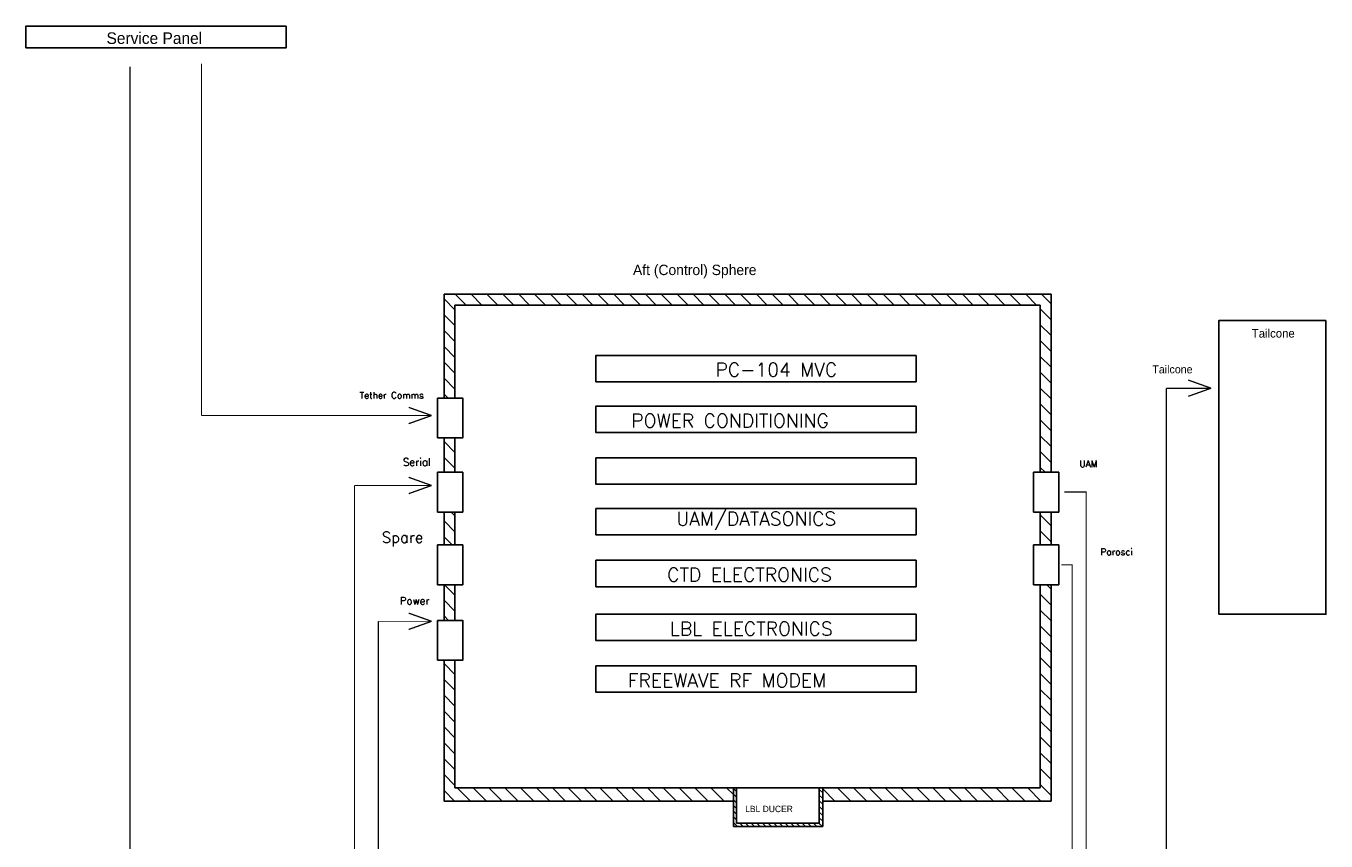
# Model space of a CAD drawing. Extents: x -156 to 25, y 5 to 135.
# Tile 3 of 14: x -130 to -86, y 107 to 135. Entities that reach past the tile are written whole.
import ezdxf

# ---------------------------------------------------------------- set-up
doc = ezdxf.new("R2010")
doc.units = 0
doc.header["$LTSCALE"] = 5
doc.header["$MEASUREMENT"] = 0
doc.layers.get('0').update_dxf_attribs({"linetype": 'CONTINUOUS'})
doc.styles.add('ADESK1', font='romans')

msp = doc.modelspace()

# ---------------------------------------------------------------- hatches: boundary and pattern name
at = {"ltscale": 0.003}
h = msp.add_hatch(dxfattribs=at)
h.set_pattern_fill('ANSI31', color=3, scale=3, style=0)
h.set_pattern_definition([(135, (-78.46256, 75.02876), (0.265165, 0.265165), [])])
h.paths.add_polyline_path([(-115.345, 125.324), (-115.345, 124.441), (-115.345, 124.268), (-115.345, 123.304), (-115.345, 122.215), (-115.709, 122.215), (-115.709, 123.304), (-115.709, 124.268), (-115.709, 124.441), (-115.709, 125.687), (-115.345, 125.687), (-95.391, 125.687), (-95.391, 123.19), (-95.391, 119.734), (-95.754, 119.734), (-95.754, 123.19), (-95.754, 125.324)])
h.paths.add_polyline_path([(-95.754, 118.402), (-95.391, 118.402), (-95.391, 117.303), (-95.754, 117.303)])
h.paths.add_polyline_path([(-95.391, 111.795), (-95.391, 108.738), (-103.037, 108.738), (-103.037, 109.181), (-95.754, 109.181), (-95.754, 111.795), (-95.754, 115.97), (-95.391, 115.97)])
h.paths.add_polyline_path([(-106.026, 109.181), (-106.026, 109.105), (-106.026, 108.821), (-106.026, 108.738), (-115.345, 108.738), (-115.709, 108.738), (-115.709, 110.018), (-115.709, 110.047), (-115.709, 110.668), (-115.709, 113.448), (-115.345, 113.448), (-115.345, 110.668), (-115.345, 110.047), (-115.345, 110.018), (-115.345, 109.181)])
h.paths.add_polyline_path([(-115.709, 115.97), (-115.345, 115.97), (-115.345, 114.78), (-115.709, 114.78)])
h.paths.add_polyline_path([(-115.345, 117.303), (-115.709, 117.303), (-115.709, 118.402), (-115.345, 118.402)])
h.paths.add_polyline_path([(-115.709, 120.883), (-115.345, 120.883), (-115.345, 119.734), (-115.709, 119.734)], flags=17)
h = msp.add_hatch()
h.set_pattern_fill('ANSI31', color=3, scale=1.071807, style=0)
h.set_pattern_definition([(135, (-109.58579, 116.1305), (0.0947353, 0.0947353), [])])
h.paths.add_polyline_path([(-105.922, 108), (-103.15, 108), (-103.15, 109.181), (-103.037, 109.181), (-103.037, 107.884), (-106.026, 107.884), (-106.026, 108.821), (-106.026, 109.105), (-106.026, 109.181), (-105.922, 109.181), (-105.922, 109.002), (-105.922, 108.738)])

# ---------------------------------------------------------------- linework, layer by layer
for p, q in [((-115.345, 125.687), (-115.709, 125.687)), ((-95.754, 125.324), (-115.345, 125.324)), ((-115.345, 125.324), (-115.345, 124.441)), ((-95.754, 125.324), (-95.754, 123.19)), ((-115.709, 124.441), (-115.709, 124.268)), ((-115.345, 124.268), (-115.345, 124.441)), ((-115.709, 124.268), (-115.709, 123.304)), ((-115.345, 123.304), (-115.345, 124.268)), ((-115.709, 123.304), (-115.709, 122.215)), ((-115.345, 123.304), (-115.345, 122.215)), ((-115.929, 122.215), (-115.929, 120.883)), ((-115.709, 120.883), (-115.709, 119.734)), ((-115.345, 120.883), (-115.345, 119.734)), ((-115.929, 119.734), (-115.929, 118.402)), ((-95.983, 119.734), (-95.983, 118.402)), ((-115.929, 117.303), (-115.929, 115.97)), ((-95.983, 117.303), (-95.983, 115.97)), ((-115.929, 114.78), (-115.929, 113.448)), ((-115.709, 113.448), (-115.709, 110.668)), ((-115.345, 113.448), (-115.345, 110.668)), ((-95.754, 111.795), (-95.754, 109.181)), ((-115.709, 110.668), (-115.709, 110.018)), ((-115.345, 110.047), (-115.345, 110.668)), ((-115.709, 110.047), (-115.709, 110.018)), ((-115.345, 110.018), (-115.345, 110.047)), ((-115.345, 110.018), (-115.345, 109.181)), ((-95.754, 109.181), (-115.345, 109.181)), ((-106.026, 109.105), (-106.026, 109.181)), ((-106.026, 108.821), (-106.026, 109.105)), ((-106.026, 107.884), (-106.026, 108.821)), ((-105.922, 109.002), (-105.922, 109.181)), ((-105.922, 108.738), (-105.922, 109.002)), ((-103.15, 109.181), (-103.15, 108)), ((-103.037, 109.181), (-103.037, 107.884)), ((-115.345, 108.738), (-115.709, 108.738)), ((-105.922, 108), (-105.922, 108.738)), ((-105.922, 108), (-103.15, 108)), ((-103.037, 107.884), (-106.026, 107.884))]:
    msp.add_line(p, q)
for p, q in [((-95.754, 123.19), (-95.754, 119.734)), ((-95.391, 123.19), (-95.391, 119.734)), ((-115.709, 118.402), (-115.709, 117.303)), ((-115.345, 118.402), (-115.345, 117.303)), ((-95.754, 118.402), (-95.754, 117.303)), ((-95.391, 118.402), (-95.391, 117.303)), ((-115.709, 115.97), (-115.709, 114.78)), ((-115.345, 115.97), (-115.345, 114.78)), ((-95.754, 115.97), (-95.754, 111.795)), ((-95.391, 115.97), (-95.391, 111.795)), ((-115.709, 113.448), (-115.709, 113.165))]:
    msp.add_line(p, q, dxfattribs=at)
for points in [[(-120.989, 134.662), (-129.699, 134.662), (-129.699, 133.936), (-120.989, 133.936)], [(-86.193, 124.815), (-89.776, 124.815), (-89.776, 114.987), (-86.193, 114.987)], [(-99.913, 123.643), (-110.625, 123.643), (-110.625, 122.76), (-99.913, 122.76)], [(-99.913, 121.948), (-110.625, 121.948), (-110.625, 121.065), (-99.913, 121.065)], [(-99.913, 120.217), (-110.625, 120.217), (-110.625, 119.334), (-99.913, 119.334)], [(-99.913, 118.521), (-110.625, 118.521), (-110.625, 117.638), (-99.913, 117.638)], [(-99.913, 116.791), (-110.625, 116.791), (-110.625, 115.908), (-99.913, 115.908)], [(-99.913, 114.989), (-110.625, 114.989), (-110.625, 114.106), (-99.913, 114.106)], [(-99.913, 113.259), (-110.625, 113.259), (-110.625, 112.376), (-99.913, 112.376)]]:
    msp.add_lwpolyline(points, close=True)
at = {"color": 5, "ltscale": 0.003, "const_width": 0.0411}
for points in [[(-126.217, 133.306), (-126.217, 103.217)], [(-123.824, 133.407), (-123.824, 121.633)], [(-91.535, 122.547), (-91.535, 105.562)], [(-116.124, 121.633), (-123.824, 121.633)], [(-118.704, 119.293), (-118.704, 104.141), (-104.522, 104.141)], [(-116.124, 119.293), (-118.704, 119.293)], [(-94.22, 97.825), (-94.22, 119.072), (-94.947, 119.072)], [(-95.051, 116.64), (-94.688, 116.64), (-94.688, 103.959), (-97.678, 103.959)], [(-117.91, 109.02), (-117.91, 114.75)], [(-117.91, 109.02), (-117.91, 104.969), (-103.736, 104.969)]]:
    msp.add_lwpolyline(points, dxfattribs=at)
for points in [[(-115.709, 125.687), (-115.709, 124.441)], [(-95.391, 123.19), (-95.391, 125.687), (-115.345, 125.687)], [(-115.929, 120.883), (-115.083, 120.883), (-115.083, 122.215), (-115.929, 122.215)], [(-115.929, 118.402), (-115.083, 118.402), (-115.083, 119.734), (-115.929, 119.734)], [(-95.983, 118.402), (-95.137, 118.402), (-95.137, 119.734), (-95.983, 119.734)], [(-115.929, 115.97), (-115.083, 115.97), (-115.083, 117.303), (-115.929, 117.303)], [(-95.983, 115.97), (-95.137, 115.97), (-95.137, 117.303), (-95.983, 117.303)], [(-115.929, 113.448), (-115.083, 113.448), (-115.083, 114.78), (-115.929, 114.78)], [(-103.037, 108.738), (-95.391, 108.738), (-95.391, 111.795)], [(-115.709, 110.018), (-115.709, 108.738)], [(-115.345, 108.738), (-106.026, 108.738)]]:
    msp.add_lwpolyline(points)
at = {"color": 5}
for points, const_width in [([(-90.038, 122.547), (-90.806, 122.82)], 0.0429), ([(-91.535, 122.547), (-90.038, 122.547)], 0.0429), ([(-90.038, 122.547), (-90.806, 122.273)], 0.0429), ([(-116.124, 121.633), (-116.892, 121.906)], 0.0429), ([(-116.124, 121.633), (-116.892, 121.36)], 0.0429), ([(-116.124, 119.293), (-116.892, 119.566)], 0.0429), ([(-116.124, 119.293), (-116.892, 119.019)], 0.0429), ([(-116.124, 114.75), (-116.892, 115.024)], 0.0429), ([(-116.124, 114.75), (-117.91, 114.75)], 0.0286), ([(-116.124, 114.75), (-116.892, 114.477)], 0.0429)]:
    msp.add_lwpolyline(points, dxfattribs=dict(at, const_width=const_width))
at = {"const_width": 0.0286}
msp.add_lwpolyline([(-92.709, 109.16), (-92.709, 109.16)], dxfattribs=at)

# ---------------------------------------------------------------- texts
for s, height, p in [('Service Panel', 0.38804, (-127.005, 134.062)), ('Aft (Control) Sphere', 0.34753, (-109.385, 126.33)), ('Tailcone', 0.2842, (-88.676, 124.24)), ('Tailcone', 0.2665, (-92.005, 123.045)), ('LBL DUCER', 0.2123, (-105.629, 108.367))]:
    msp.add_text(s, height=height).set_placement(p)
at = {"ltscale": 0.003, "style": 'ADESK1'}
for s, height, p in [('PC-104 MVC', 0.4592, (-106.623, 122.937)), ('Tether Comms', 0.21873, (-118.532, 122.2)), ('POWER CONDITIONING', 0.45918, (-109.443, 121.229)), ('Serial', 0.2512, (-117.085, 119.951)), ('UAM', 0.2187, (-94.443, 119.911)), ('UAM/DATASONICS', 0.45918, (-107.935, 117.95)), ('Spare', 0.3623, (-117.788, 117.375)), ('Parosci', 0.2187, (-93.741, 116.961)), ('CTD ELECTRONICS', 0.45918, (-108.241, 116.079)), ('Power', 0.2512, (-117.192, 115.31)), ('LBL ELECTRONICS', 0.45918, (-108.153, 114.274)), ('FREEWAVE RF MODEM', 0.45918, (-109.553, 112.542))]:
    msp.add_text(s, height=height, dxfattribs=at).set_placement(p)

doc.saveas('drawing.dxf')
